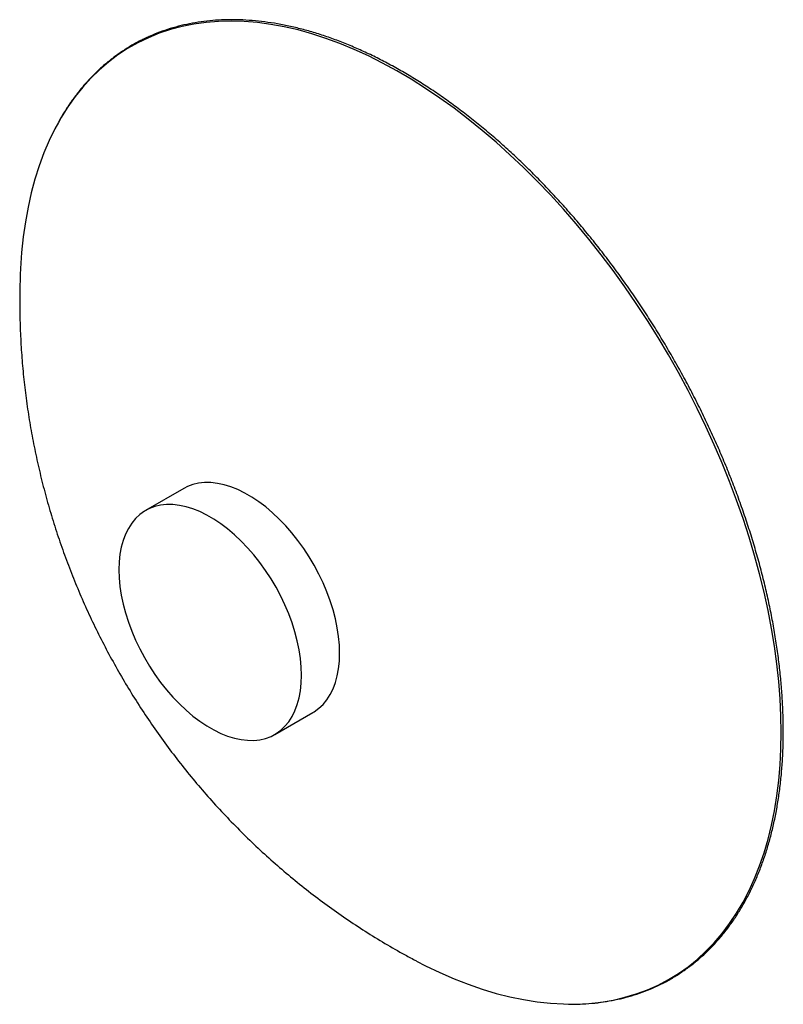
# Paper-space layout '_Isométrica' of a CAD drawing. Header units: millimetres. Extents: x -106 to 248, y -188 to 270.
import ezdxf

# ---------------------------------------------------------------- set-up
doc = ezdxf.new("R2010")
doc.units = ezdxf.units.MM

psp = doc.layouts.new('_Isométrica')

# ---------------------------------------------------------------- linework, layer by layer
at = {"color": 7, "linetype": 'Continuous', "lineweight": 25}
for p, q in [((-30, 51.96), (-47.68, 41.76)), ((12.32, -62.17), (30, -51.96))]:
    psp.add_line(p, q, dxfattribs=at)
at = {"color": 8, "linetype": 'Continuous', "lineweight": 25, "flags": 128}
for points in [[(247.49, -61.23), (247.36, -53.48), (246.99, -45.6), (246.36, -37.59), (245.49, -29.47), (244.37, -21.25), (243, -12.95), (241.39, -4.57), (239.54, 3.88), (237.45, 12.37), (235.12, 20.91), (232.56, 29.48), (229.77, 38.06), (226.76, 46.65), (223.53, 55.22), (220.07, 63.78), (216.41, 72.31), (212.54, 80.79), (208.47, 89.21), (204.21, 97.56), (199.76, 105.84), (195.12, 114.02), (190.31, 122.1), (185.33, 130.07), (180.18, 137.9), (174.89, 145.6), (169.44, 153.16), (163.85, 160.55), (158.14, 167.77), (152.3, 174.82), (146.34, 181.67), (140.28, 188.33), (134.11, 194.77), (127.86, 201), (121.53, 207), (115.12, 212.77), (108.66, 218.29), (102.14, 223.56), (95.57, 228.58), (88.97, 233.32), (82.34, 237.8), (75.7, 242), (69.05, 245.91), (62.4, 249.53), (55.76, 252.85), (49.15, 255.88), (42.56, 258.6), (36.02, 261.01), (29.52, 263.11), (23.09, 264.9), (16.72, 266.37), (10.42, 267.52), (4.21, 268.35), (-1.9, 268.86), (-7.91, 269.04), (-13.81, 268.9), (-19.59, 268.44), (-25.24, 267.66), (-30.76, 266.55), (-36.13, 265.13), (-41.35, 263.39), (-46.42, 261.33), (-51.32, 258.96), (-56.04, 256.29), (-60.59, 253.3), (-64.95, 250.02), (-69.11, 246.44), (-73.08, 242.57), (-76.85, 238.42), (-80.41, 233.98), (-83.75, 229.27), (-86.87, 224.3), (-88.22, 221.95)], [(148.71, -187.4), (152.3, -187.37), (158.14, -187.07), (163.85, -186.45), (169.44, -185.51), (174.89, -184.24), (180.18, -182.66), (185.33, -180.76), (190.31, -178.55), (195.12, -176.02), (199.76, -173.19), (204.21, -170.06), (208.47, -166.63), (212.54, -162.9), (216.41, -158.89), (220.07, -154.59), (223.53, -150.02), (226.76, -145.18), (229.77, -140.07), (232.56, -134.71), (235.12, -129.1), (237.45, -123.25), (239.54, -117.16), (241.39, -110.85), (243, -104.33), (244.37, -97.61), (245.49, -90.68), (246.36, -83.57), (246.99, -76.29), (247.36, -68.84), (247.49, -61.23)]]:
    psp.add_lwpolyline(points, dxfattribs=at)
at = {"color": 7, "linetype": 'Continuous', "lineweight": 25, "flags": 128}
for points in [[(-88.22, 221.95), (-89.78, 219.06), (-92.45, 213.57), (-94.89, 207.84), (-97.1, 201.87), (-99.07, 195.68), (-100.81, 189.26), (-102.29, 182.64), (-103.54, 175.81), (-104.54, 168.79), (-105.28, 161.59), (-105.78, 154.22), (-105.91, 151.34)], [(42.43, -24.49), (42.3, -20.67), (41.93, -16.73), (41.31, -12.68), (40.45, -8.57), (39.35, -4.4), (38.02, -0.21), (36.47, 3.98), (34.7, 8.15), (32.73, 12.28), (30.57, 16.33), (28.23, 20.28), (25.72, 24.12), (23.06, 27.81), (20.27, 31.34), (17.36, 34.69), (14.34, 37.83), (11.24, 40.75), (8.08, 43.43), (4.87, 45.86), (1.63, 48.02), (-1.63, 49.89), (-4.87, 51.48), (-8.08, 52.76), (-11.24, 53.73), (-14.34, 54.39), (-17.36, 54.72), (-20.27, 54.74), (-23.06, 54.44), (-25.72, 53.81), (-28.23, 52.87), (-30, 51.96)], [(24.75, -34.7), (24.62, -30.88), (24.25, -26.93), (23.63, -22.89), (22.77, -18.77), (21.67, -14.61), (20.34, -10.42), (18.79, -6.22), (17.02, -2.05), (15.05, 2.07), (12.89, 6.12), (10.55, 10.08), (8.04, 13.91), (5.38, 17.6), (2.59, 21.13), (-0.32, 24.48), (-3.34, 27.62), (-6.44, 30.55), (-9.6, 33.23), (-12.81, 35.66), (-16.05, 37.81), (-19.3, 39.69), (-22.54, 41.27), (-25.76, 42.55), (-28.92, 43.53), (-32.02, 44.18), (-35.03, 44.52), (-37.95, 44.54), (-40.74, 44.23), (-43.4, 43.61), (-45.91, 42.67), (-48.25, 41.42), (-50.41, 39.86), (-52.38, 38.01), (-54.15, 35.88), (-55.7, 33.48), (-57.03, 30.83), (-58.13, 27.93), (-58.99, 24.81), (-59.61, 21.48), (-59.98, 17.97), (-60.1, 14.29), (-59.98, 10.46), (-59.61, 6.52), (-58.99, 2.48), (-58.13, -1.64), (-57.03, -5.8), (-55.7, -9.99), (-54.15, -14.19), (-52.38, -18.36), (-50.41, -22.48), (-48.25, -26.53), (-45.91, -30.49), (-43.4, -34.32), (-40.74, -38.01), (-37.95, -41.55), (-35.03, -44.89), (-32.02, -48.04), (-28.92, -50.96), (-25.76, -53.64), (-22.54, -56.07), (-19.3, -58.22), (-16.05, -60.1), (-12.81, -61.68), (-9.6, -62.96), (-6.44, -63.94), (-3.34, -64.59), (-0.32, -64.93), (2.59, -64.95), (5.38, -64.64), (8.04, -64.02), (10.55, -63.08), (12.89, -61.83), (15.05, -60.27), (17.02, -58.42), (18.79, -56.29), (20.34, -53.89), (21.67, -51.24), (22.77, -48.34), (23.63, -45.22), (24.25, -41.89), (24.62, -38.38), (24.75, -34.7)], [(30, -51.96), (30.57, -51.62), (32.73, -50.07), (34.7, -48.22), (36.47, -46.09), (38.02, -43.69), (39.35, -41.03), (40.45, -38.13), (41.31, -35.01), (41.93, -31.68), (42.3, -28.17), (42.43, -24.49)], [(78.09, -167.4), (82.34, -169.59), (88.97, -172.76), (95.57, -175.64), (102.14, -178.2), (108.66, -180.46), (115.12, -182.41), (121.53, -184.03), (127.86, -185.34), (134.11, -186.33), (140.28, -187), (146.34, -187.35), (148.71, -187.4)]]:
    psp.add_lwpolyline(points, dxfattribs=at)
at = {"color": 7, "linetype": 'Continuous', "lineweight": 25}
for points, knots in [([(248.47, -60.65), (248.46, -59.37), (248.44, -55.66), (248.24, -49.42), (247.79, -41.91), (247.11, -34.29), (246.21, -26.58), (245.09, -18.78), (243.75, -10.9), (242.19, -2.96), (240.42, 5.03), (238.44, 13.08), (236.24, 21.15), (233.83, 29.25), (231.22, 37.37), (228.41, 45.49), (225.4, 53.6), (222.19, 61.7), (218.8, 69.77), (215.22, 77.81), (211.45, 85.8), (207.51, 93.74), (203.4, 101.6), (199.12, 109.39), (194.68, 117.1), (190.09, 124.71), (185.34, 132.21), (180.46, 139.6), (175.43, 146.87), (170.27, 154), (164.99, 160.99), (159.59, 167.83), (154.07, 174.51), (148.46, 181.02), (142.74, 187.35), (136.94, 193.5), (131.05, 199.46), (125.09, 205.22), (119.05, 210.77), (112.96, 216.1), (106.82, 221.22), (100.63, 226.11), (94.4, 230.77), (88.14, 235.18), (81.86, 239.36), (75.56, 243.28), (69.26, 246.94), (62.97, 250.35), (56.68, 253.49), (50.41, 256.37), (44.16, 258.97), (37.95, 261.29), (31.78, 263.34), (25.65, 265.11), (19.59, 266.59), (13.59, 267.79), (7.66, 268.7), (1.81, 269.32), (-3.95, 269.65), (-9.61, 269.7), (-15.17, 269.45), (-20.63, 268.91), (-25.96, 268.09), (-31.18, 266.98), (-36.26, 265.58), (-41.21, 263.9), (-46.01, 261.94), (-50.67, 259.7), (-55.17, 257.19), (-59.51, 254.4), (-63.68, 251.34), (-67.69, 248.02), (-71.52, 244.44), (-75.17, 240.6), (-78.63, 236.5), (-81.91, 232.17), (-84.98, 227.57), (-87.05, 224.23), (-88.04, 222.37), (-88.14, 222.18)], [0, 0, 0, 0, 0.006967, 0.020201, 0.033436, 0.04667, 0.059904, 0.073137, 0.08637, 0.099602, 0.112834, 0.126065, 0.139296, 0.152527, 0.165757, 0.178987, 0.192216, 0.205445, 0.218674, 0.231903, 0.245131, 0.25836, 0.271588, 0.284816, 0.298044, 0.311272, 0.324501, 0.337729, 0.350957, 0.364186, 0.377415, 0.390644, 0.403873, 0.417103, 0.430332, 0.443563, 0.456793, 0.470025, 0.483256, 0.496488, 0.509721, 0.522954, 0.536188, 0.549422, 0.562657, 0.575892, 0.589128, 0.602364, 0.6156, 0.628836, 0.642073, 0.655309, 0.668544, 0.681778, 0.695011, 0.708242, 0.72147, 0.734696, 0.747918, 0.761136, 0.77435, 0.787558, 0.800761, 0.813959, 0.827151, 0.840339, 0.853522, 0.866702, 0.87988, 0.893056, 0.906233, 0.919412, 0.932593, 0.945777, 0.958966, 0.97216, 0.985359, 0.998563, 1, 1, 1, 1]), ([(-105.88, 151.27), (-105.96, 149.25), (-106.16, 143.9), (-106.17, 135.21), (-105.93, 125.19), (-105.38, 115.16), (-104.54, 105.14), (-103.4, 95.13), (-101.96, 85.14), (-100.23, 75.18), (-98.2, 65.24), (-95.87, 55.35), (-93.24, 45.5), (-90.32, 35.7), (-87.1, 25.96), (-83.59, 16.3), (-79.78, 6.71), (-75.68, -2.8), (-71.28, -12.21), (-66.58, -21.51), (-61.6, -30.71), (-56.33, -39.78), (-50.77, -48.72), (-44.93, -57.51), (-38.81, -66.15), (-32.41, -74.62), (-25.74, -82.92), (-18.8, -91.02), (-11.61, -98.93), (-4.16, -106.62), (3.53, -114.09), (11.46, -121.32), (19.61, -128.31), (27.99, -135.05), (36.56, -141.52), (45.34, -147.71), (54.3, -153.63), (63.45, -159.24), (71.36, -163.81), (76.28, -166.4), (78.04, -167.33)], [0, 0, 0, 0, 0.0155929, 0.0414251, 0.0672871, 0.0931839, 0.1191209, 0.1451033, 0.1711367, 0.1972263, 0.2233774, 0.2495949, 0.2758833, 0.3022468, 0.3286892, 0.3552136, 0.3818226, 0.4085183, 0.4353022, 0.4621751, 0.4891375, 0.5161887, 0.5433274, 0.5705504, 0.5978544, 0.6252348, 0.6526858, 0.6802004, 0.7077709, 0.7353884, 0.763044, 0.7907282, 0.8184319, 0.8461462, 0.8738628, 0.9015741, 0.9292732, 0.9569542, 0.9846116, 1, 1, 1, 1]), ([(148.96, -187.44), (149.25, -187.45), (151.44, -187.51), (155.45, -187.36), (160.95, -186.95), (166.33, -186.23), (171.59, -185.23), (176.73, -183.95), (181.73, -182.38), (186.59, -180.52), (191.3, -178.39), (195.86, -175.98), (200.26, -173.29), (204.5, -170.34), (208.57, -167.12), (212.47, -163.64), (216.19, -159.89), (219.73, -155.9), (223.08, -151.65), (226.23, -147.16), (229.2, -142.44), (231.96, -137.48), (234.52, -132.29), (236.87, -126.89), (239.01, -121.27), (240.94, -115.45), (242.66, -109.43), (244.15, -103.22), (245.43, -96.82), (246.49, -90.26), (247.33, -83.52), (247.94, -76.63), (248.32, -69.72), (248.45, -64.36), (248.46, -61.36), (248.47, -60.65)], [0, 0, 0, 0, 0.004919, 0.036795, 0.068659, 0.100511, 0.132349, 0.164174, 0.195987, 0.22779, 0.259583, 0.29137, 0.323153, 0.354936, 0.386721, 0.418511, 0.450309, 0.482117, 0.513936, 0.545768, 0.577613, 0.60947, 0.641339, 0.673219, 0.705109, 0.737006, 0.76891, 0.80082, 0.832735, 0.864653, 0.896573, 0.928495, 0.960417, 0.990663, 1, 1, 1, 1])]:
    psp.add_open_spline(points, degree=3, knots=knots, dxfattribs=at)

doc.saveas('drawing.dxf')
